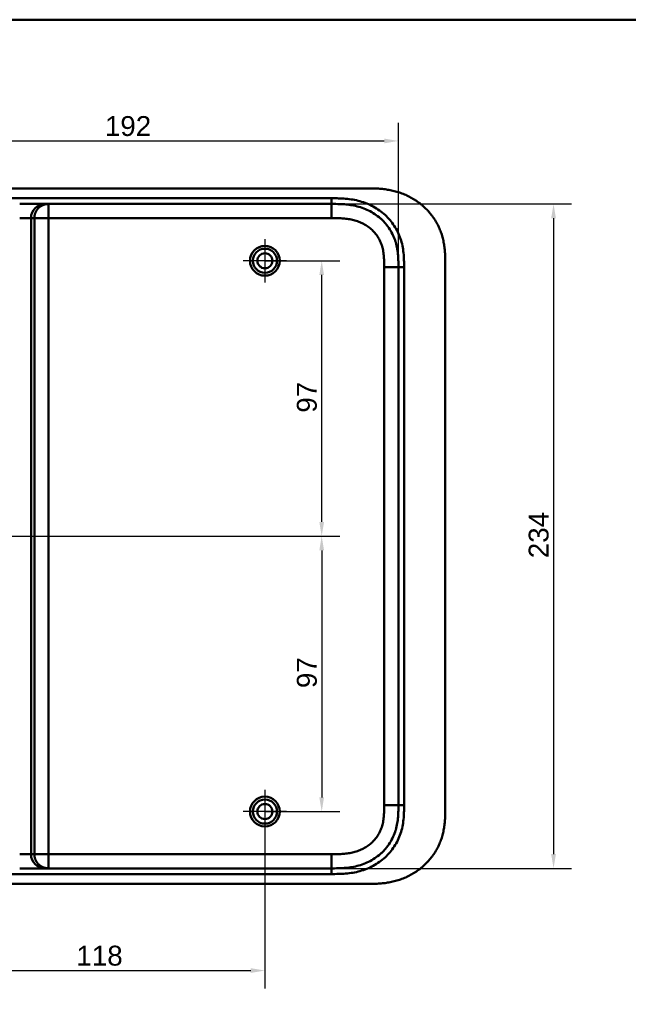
# Model space of a CAD drawing. Header units: millimetres. Extents: x 20 to 833, y 20 to 574.
# Tile 9 of 20: x 158 to 373, y 227 to 574. Entities that reach past the tile are written whole.
import ezdxf

# ---------------------------------------------------------------- set-up
doc = ezdxf.new("R2010")
doc.units = ezdxf.units.MM
doc.header["$LTSCALE"] = 2
for name, color, linetype, lineweight in [('Bemaßungen(DIN)', 7, 'Continuous', 25), ('Mittelpunktmarkierung(DIN)', 7, 'Continuous', 25), ('Sichtbare Kanten(DIN)', 7, 'Continuous', 50), ('Sichtbare tangentiale Kanten(DIN)', 7, 'Continuous', 50), ('Skizziergeometrie(DIN)', 7, 'Continuous', 50)]:
    doc.layers.add(name, color=color, linetype=linetype, lineweight=lineweight)
doc.styles.add('STANDARD-DIN~0', font='arial.ttf')
doc.dimstyles.new('CAD-LAN', dxfattribs={"dimscale": 2, "dimtxt": 3.5, "dimasz": 2.5, "dimexe": 3.175, "dimexo": 0, "dimgap": 0.8, "dimtad": 1, "dimrnd": 1e-08, "dimtxsty": 'STANDARD-DIN~0', "dimcen": 0.09, "dimdle": 10, "dimclrd": 250, "dimclre": 250, "dimclrt": 250, "dimadec": 0, "dimazin": 2, "dimtfac": 1, "dimtmove": 0, "dimatfit": 3, "dimfxl": 1, "dimtolj": 1, "dimtzin": 0, "dimlwd": 25, "dimlwe": 25, "dimarcsym": 0})

# ---------------------------------------------------------------- blocks, each defined once
blk = doc.blocks.new('Ränder Standardrahmen')
at = {"layer": 'Skizziergeometrie(DIN)', "flags": 128}
blk.add_lwpolyline([(10, 10), (10, 287), (410, 287), (410, 10), (10, 10)], dxfattribs=at)
blk = doc.blocks.new('*D11')
at = {"layer": 'Bemaßungen(DIN)', "color": 250, "linetype": 'Continuous', "lineweight": 25, "true_color": 0x3f3f3f, "transparency": 16777216}
for p, q in [((244.79, 489.09), (271.14, 489.09)), ((264.79, 397.09), (264.79, 484.09)), ((126.79, 392.09), (271.14, 392.09))]:
    blk.add_line(p, q, dxfattribs=at)
at = {"layer": 'Bemaßungen(DIN)', "color": 250, "linetype": 'Continuous', "true_color": 0x3f3f3f, "transparency": 16777216}
for points in [[(263.96, 484.09), (265.62, 484.09), (264.79, 489.09)], [(263.96, 397.09), (265.62, 397.09), (264.79, 392.09)]]:
    blk.add_solid(points, dxfattribs=at)
at = {"layer": 'Defpoints', "color": 0, "linetype": 'Continuous', "transparency": 16777216}
for p in [(244.79, 489.09), (264.79, 489.09), (126.79, 392.09)]:
    blk.add_point(p, dxfattribs=at)
at = {"layer": 'Bemaßungen(DIN)', "color": 250, "linetype": 'Continuous', "lineweight": 25, "true_color": 0x3f3f3f, "transparency": 16777216, "insert": (256.04, 435.58), "char_height": 7, "attachment_point": 1, "rotation": 90, "style": 'STANDARD-DIN~0'}
blk.add_mtext('\\A1;97', dxfattribs=at)
blk = doc.blocks.new('*D12')
at = {"layer": 'Bemaßungen(DIN)', "color": 250, "linetype": 'Continuous', "lineweight": 25, "true_color": 0x3f3f3f, "transparency": 16777216}
for p, q in [((126.79, 392.09), (271.14, 392.09)), ((264.79, 387.09), (264.79, 300.09)), ((244.79, 295.09), (271.14, 295.09))]:
    blk.add_line(p, q, dxfattribs=at)
at = {"layer": 'Bemaßungen(DIN)', "color": 250, "linetype": 'Continuous', "true_color": 0x3f3f3f, "transparency": 16777216}
for points in [[(263.96, 387.09), (265.62, 387.09), (264.79, 392.09)], [(263.96, 300.09), (265.62, 300.09), (264.79, 295.09)]]:
    blk.add_solid(points, dxfattribs=at)
at = {"layer": 'Defpoints', "color": 0, "linetype": 'Continuous', "transparency": 16777216}
for p in [(126.79, 392.09), (244.79, 295.09), (264.79, 295.09)]:
    blk.add_point(p, dxfattribs=at)
at = {"layer": 'Bemaßungen(DIN)', "color": 250, "linetype": 'Continuous', "lineweight": 25, "true_color": 0x3f3f3f, "transparency": 16777216, "insert": (256.04, 338.58), "char_height": 7, "attachment_point": 1, "rotation": 90, "style": 'STANDARD-DIN~0'}
blk.add_mtext('\\A1;97', dxfattribs=at)
blk = doc.blocks.new('*D13')
at = {"layer": 'Bemaßungen(DIN)', "color": 250, "linetype": 'Continuous', "lineweight": 25, "true_color": 0x3f3f3f, "transparency": 16777216}
for p, q in [((99.79, 485.79), (99.79, 537.64)), ((291.79, 486.81), (291.79, 537.64)), ((104.79, 531.29), (286.79, 531.29))]:
    blk.add_line(p, q, dxfattribs=at)
at = {"layer": 'Bemaßungen(DIN)', "color": 250, "linetype": 'Continuous', "true_color": 0x3f3f3f, "transparency": 16777216}
for points in [[(104.79, 532.12), (104.79, 530.45), (99.79, 531.29)], [(286.79, 532.12), (286.79, 530.45), (291.79, 531.29)]]:
    blk.add_solid(points, dxfattribs=at)
at = {"layer": 'Defpoints', "color": 0, "linetype": 'Continuous', "transparency": 16777216}
for p in [(291.79, 531.29), (99.79, 485.79), (291.79, 486.81)]:
    blk.add_point(p, dxfattribs=at)
at = {"layer": 'Bemaßungen(DIN)', "color": 250, "linetype": 'Continuous', "lineweight": 25, "true_color": 0x3f3f3f, "transparency": 16777216, "insert": (188.42, 540.04), "char_height": 7, "attachment_point": 1, "style": 'STANDARD-DIN~0'}
blk.add_mtext('\\A1;192', dxfattribs=at)
blk = doc.blocks.new('*D14')
at = {"layer": 'Bemaßungen(DIN)', "color": 250, "linetype": 'Continuous', "lineweight": 25, "true_color": 0x3f3f3f, "transparency": 16777216}
for p, q in [((268.25, 509.09), (352.79, 509.09)), ((346.44, 504.09), (346.44, 280.09)), ((268.25, 275.09), (352.79, 275.09))]:
    blk.add_line(p, q, dxfattribs=at)
at = {"layer": 'Bemaßungen(DIN)', "color": 250, "linetype": 'Continuous', "true_color": 0x3f3f3f, "transparency": 16777216}
for points in [[(345.6, 504.09), (347.27, 504.09), (346.44, 509.09)], [(345.6, 280.09), (347.27, 280.09), (346.44, 275.09)]]:
    blk.add_solid(points, dxfattribs=at)
at = {"layer": 'Defpoints', "color": 0, "linetype": 'Continuous', "transparency": 16777216}
for p in [(268.25, 509.09), (268.25, 275.09), (346.44, 275.09)]:
    blk.add_point(p, dxfattribs=at)
at = {"layer": 'Bemaßungen(DIN)', "color": 250, "linetype": 'Continuous', "lineweight": 25, "true_color": 0x3f3f3f, "transparency": 16777216, "insert": (337.68, 384.32), "char_height": 7, "attachment_point": 1, "rotation": 90, "style": 'STANDARD-DIN~0'}
blk.add_mtext('\\A1;234', dxfattribs=at)
blk = doc.blocks.new('*D15')
at = {"layer": 'Bemaßungen(DIN)', "color": 250, "linetype": 'Continuous', "lineweight": 25, "true_color": 0x3f3f3f, "transparency": 16777216}
for p, q in [((126.79, 384.44), (126.79, 232.74)), ((244.79, 287.44), (244.79, 232.74)), ((131.79, 239.09), (239.79, 239.09))]:
    blk.add_line(p, q, dxfattribs=at)
at = {"layer": 'Bemaßungen(DIN)', "color": 250, "linetype": 'Continuous', "true_color": 0x3f3f3f, "transparency": 16777216}
for points in [[(131.79, 239.93), (131.79, 238.26), (126.79, 239.09)], [(239.79, 239.93), (239.79, 238.26), (244.79, 239.09)]]:
    blk.add_solid(points, dxfattribs=at)
at = {"layer": 'Defpoints', "color": 0, "linetype": 'Continuous', "transparency": 16777216}
for p in [(126.79, 384.44), (244.79, 287.44), (244.79, 239.09)]:
    blk.add_point(p, dxfattribs=at)
at = {"layer": 'Bemaßungen(DIN)', "color": 250, "linetype": 'Continuous', "lineweight": 25, "true_color": 0x3f3f3f, "transparency": 16777216, "insert": (178.38, 247.84), "char_height": 7, "attachment_point": 1, "style": 'STANDARD-DIN~0'}
blk.add_mtext('\\A1;118', dxfattribs=at)

msp = doc.modelspace()

# ---------------------------------------------------------------- linework, layer by layer
at = {"layer": 'Mittelpunktmarkierung(DIN)', "linetype": 'Continuous'}
for p, q in [((244.79, 496.745), (244.79, 481.445)), ((252.44, 489.095), (237.14, 489.095)), ((244.79, 302.745), (244.79, 287.445)), ((252.44, 295.095), (237.14, 295.095))]:
    msp.add_line(p, q, dxfattribs=at)
at = {"layer": 'Sichtbare Kanten(DIN)'}
for p, q in [((280.811, 514.595), (122.329, 514.595)), ((158.42, 509.095), (167.387, 509.095)), ((167.387, 509.095), (168.563, 509.095)), ((168.563, 509.095), (268.252, 509.095)), ((308.29, 296.379), (308.29, 487.852)), ((158.42, 275.095), (167.387, 275.095)), ((167.387, 275.095), (168.563, 275.095)), ((168.563, 275.095), (268.252, 275.095)), ((122.329, 269.595), (280.251, 269.595))]:
    msp.add_line(p, q, dxfattribs=at)
for centre, radius in [((244.79, 489.095), 5.25), ((244.79, 489.095), 4.25), ((244.79, 489.095), 2.65), ((244.79, 295.095), 5.25), ((244.79, 295.095), 4.25), ((244.79, 295.095), 2.65)]:
    msp.add_circle(centre, radius, dxfattribs=at)
for points, knots in [([(308.29, 487.893), (308.29, 488.433), (308.289, 489.549), (308.254, 490.97), (308.172, 492.431), (308.061, 493.607), (307.852, 495.081), (307.624, 496.26), (307.253, 497.727), (306.886, 498.89), (306.333, 500.324), (305.817, 501.45), (305.078, 502.823), (304.414, 503.89), (303.495, 505.175), (302.691, 506.16), (301.607, 507.331), (300.678, 508.214), (299.45, 509.246), (298.416, 510.011), (297.069, 510.885), (295.952, 511.518), (294.514, 512.221), (293.336, 512.713), (291.837, 513.24), (290.621, 513.591), (289.089, 513.947), (287.857, 514.167), (286.317, 514.369), (285.088, 514.477), (283.561, 514.558), (282.234, 514.59), (281.222, 514.594), (280.811, 514.595)], [-0.99797722, -0.99797722, -0.99797722, -0.99797722, -0.95833335, -0.91666671, -0.89583339, -0.85416674, -0.83333342, -0.79166678, -0.77083345, -0.72916681, -0.70833349, -0.66666684, -0.64583352, -0.60416687, -0.58333355, -0.54166691, -0.52083358, -0.47916694, -0.45833362, -0.41666697, -0.39583365, -0.354167, -0.33333368, -0.29166704, -0.27083371, -0.22916707, -0.20833375, -0.1666671, -0.14583378, -0.10416714, -0.08333381, -0.04166717, -0.01304212, -0.01304212, -0.01304212, -0.01304212]), ([(268.252, 509.095), (269.235, 509.095), (270.219, 509.094), (271.213, 509.059), (271.562, 509.047), (271.903, 509.032), (272.257, 509.01), (273.008, 508.965), (273.723, 508.899), (274.447, 508.803), (275.207, 508.702), (275.958, 508.571), (276.705, 508.4), (277.486, 508.223), (278.256, 508.005), (279.012, 507.742), (279.79, 507.473), (280.551, 507.157), (281.29, 506.795), (282.04, 506.427), (282.767, 506.011), (283.462, 505.55), (284.164, 505.084), (284.836, 504.57), (285.467, 504.015), (285.625, 503.875), (285.782, 503.732), (285.936, 503.587), (286.4, 503.149), (286.841, 502.687), (287.255, 502.203), (287.809, 501.558), (288.317, 500.872), (288.772, 500.156), (289.225, 499.442), (289.628, 498.696), (289.975, 497.925), (290.297, 497.213), (290.572, 496.481), (290.803, 495.725), (290.818, 495.675), (290.833, 495.625), (290.848, 495.576), (291.075, 494.812), (291.256, 494.028), (291.393, 493.231), (291.525, 492.469), (291.615, 491.714), (291.676, 490.943), (291.732, 490.225), (291.761, 489.549), (291.777, 488.779), (291.79, 488.094), (291.79, 487.452), (291.79, 486.811)], [0.0000001, 0.0000001, 0.0000001, 0.0000001, 0.2950702, 0.2950702, 0.2950702, 0.3985893, 0.3985893, 0.3985893, 0.6181101, 0.6181101, 0.6181101, 0.8486648, 0.8486648, 0.8486648, 1.0894436, 1.0894436, 1.0894436, 1.3368527, 1.3368527, 1.3368527, 1.5877596, 1.5877596, 1.5877596, 1.8409496, 1.8409496, 1.8409496, 1.9045637, 1.9045637, 1.9045637, 2.0957547, 2.0957547, 2.0957547, 2.3511498, 2.3511498, 2.3511498, 2.6054898, 2.6054898, 2.6054898, 2.840499, 2.840499, 2.840499, 2.85612, 2.85612, 2.85612, 3.0996016, 3.0996016, 3.0996016, 3.3323228, 3.3323228, 3.3323228, 3.5487727, 3.5487727, 3.5487727, 3.7412916, 3.7412916, 3.7412916, 3.7412916]), ([(291.79, 297.379), (291.79, 296.738), (291.79, 296.096), (291.777, 295.411), (291.761, 294.641), (291.732, 293.965), (291.676, 293.247), (291.615, 292.476), (291.525, 291.721), (291.393, 290.959), (291.256, 290.162), (291.075, 289.377), (290.848, 288.614), (290.833, 288.565), (290.818, 288.515), (290.803, 288.465), (290.572, 287.708), (290.297, 286.977), (289.975, 286.265), (289.628, 285.494), (289.225, 284.748), (288.772, 284.034), (288.317, 283.317), (287.809, 282.632), (287.255, 281.986), (286.841, 281.503), (286.4, 281.041), (285.936, 280.603), (285.782, 280.458), (285.625, 280.315), (285.467, 280.175), (284.836, 279.62), (284.164, 279.106), (283.462, 278.64), (282.767, 278.178), (282.04, 277.762), (281.29, 277.395), (280.551, 277.033), (279.79, 276.717), (279.012, 276.448), (278.256, 276.185), (277.486, 275.967), (276.705, 275.79), (275.958, 275.619), (275.207, 275.487), (274.447, 275.387), (273.723, 275.291), (273.008, 275.225), (272.257, 275.18), (271.903, 275.158), (271.562, 275.143), (271.213, 275.13), (270.379, 275.101), (269.554, 275.096), (268.731, 275.095), (268.571, 275.095), (268.411, 275.095), (268.252, 275.095)], [0.0000027, 0.0000027, 0.0000027, 0.0000027, 0.1925219, 0.1925219, 0.1925219, 0.4089719, 0.4089719, 0.4089719, 0.6416932, 0.6416932, 0.6416932, 0.885175, 0.885175, 0.885175, 0.9007934, 0.9007934, 0.9007934, 1.135805, 1.135805, 1.135805, 1.3901448, 1.3901448, 1.3901448, 1.6455397, 1.6455397, 1.6455397, 1.8367287, 1.8367287, 1.8367287, 1.9003445, 1.9003445, 1.9003445, 2.1535344, 2.1535344, 2.1535344, 2.404441, 2.404441, 2.404441, 2.6518499, 2.6518499, 2.6518499, 2.8926284, 2.8926284, 2.8926284, 3.1231828, 3.1231828, 3.1231828, 3.3427033, 3.3427033, 3.3427033, 3.4462223, 3.4462223, 3.4462223, 3.6934044, 3.6934044, 3.6934044, 3.7412921, 3.7412921, 3.7412921, 3.7412921]), ([(280.251, 269.595), (280.846, 269.594), (282.044, 269.595), (283.561, 269.631), (285.088, 269.713), (286.317, 269.821), (287.857, 270.023), (289.089, 270.243), (290.621, 270.599), (291.837, 270.95), (293.336, 271.477), (294.514, 271.969), (295.952, 272.672), (297.069, 273.305), (298.416, 274.179), (299.45, 274.943), (300.678, 275.975), (301.607, 276.859), (302.691, 278.029), (303.495, 279.015), (304.414, 280.3), (305.078, 281.367), (305.817, 282.74), (306.333, 283.866), (306.886, 285.3), (307.253, 286.463), (307.624, 287.93), (307.852, 289.109), (308.061, 290.583), (308.172, 291.759), (308.254, 293.22), (308.29, 294.669), (308.29, 295.812), (308.29, 296.379)], [-0.99999768, -0.99999768, -0.99999768, -0.99999768, -0.95833111, -0.91666454, -0.89583125, -0.85416468, -0.8333314, -0.79166483, -0.77083154, -0.72916497, -0.70833169, -0.66666512, -0.64583183, -0.60416526, -0.58333198, -0.54166541, -0.52083212, -0.47916555, -0.45833227, -0.4166657, -0.39583241, -0.35416584, -0.33333256, -0.29166599, -0.2708327, -0.22916613, -0.20833285, -0.16666628, -0.14583299, -0.10416642, -0.08333314, -0.04166657, -0.00000215, -0.00000215, -0.00000215, -0.00000215])]:
    msp.add_open_spline(points, degree=3, knots=knots, dxfattribs=at)
msp.add_open_spline([(291.79, 486.811), (291.79, 392.095), (291.79, 297.379)], degree=2, dxfattribs=at)
at = {"layer": 'Sichtbare tangentiale Kanten(DIN)'}
for p, q in [((268.252, 509.095), (268.252, 511.094)), ((168.563, 509.095), (168.563, 504.095)), ((268.252, 504.095), (268.252, 509.095)), ((158.42, 504.095), (162.405, 504.095)), ((162.405, 280.095), (162.405, 504.095)), ((162.405, 504.095), (163.581, 504.095)), ((163.581, 504.095), (163.581, 280.095)), ((168.563, 504.095), (163.581, 504.095)), ((168.563, 280.095), (168.563, 504.095)), ((168.563, 504.095), (268.252, 504.095)), ((286.79, 486.811), (291.79, 486.811)), ((293.79, 486.811), (291.79, 486.811)), ((286.79, 297.379), (291.79, 297.379)), ((291.79, 297.379), (293.79, 297.379)), ((162.405, 280.095), (158.42, 280.095)), ((163.581, 280.095), (162.405, 280.095)), ((163.581, 280.095), (168.563, 280.095)), ((268.252, 280.095), (168.563, 280.095)), ((168.563, 280.095), (168.563, 275.095)), ((268.252, 280.095), (268.252, 275.095)), ((268.252, 275.095), (268.252, 273.095))]:
    msp.add_line(p, q, dxfattribs=at)
for points, degree in [([(123.328, 511.095), (171.636, 511.095), (219.944, 511.095), (268.252, 511.094)], 3), ([(167.387, 509.095), (164.635, 509.095), (162.405, 506.856), (162.405, 504.095)], 3), ([(163.581, 504.095), (163.581, 504.198), (163.587, 504.404), (163.61, 504.709), (163.671, 505.107), (163.794, 505.587), (163.962, 506.047), (164.173, 506.484), (164.423, 506.897), (164.71, 507.283), (165.033, 507.639), (165.387, 507.962), (165.771, 508.25), (166.182, 508.501), (166.619, 508.713), (167.077, 508.881), (167.555, 509.005), (167.951, 509.066), (168.255, 509.09), (168.46, 509.095), (168.563, 509.095)], 5), ([(286.79, 486.811), (286.79, 423.667), (286.79, 360.523), (286.79, 297.379)], 3), ([(293.79, 486.811), (293.79, 423.667), (293.79, 360.523), (293.79, 297.379)], 3), ([(167.387, 275.095), (164.635, 275.095), (162.405, 277.334), (162.405, 280.095)], 3), ([(168.563, 275.095), (168.46, 275.095), (168.255, 275.1), (167.951, 275.124), (167.555, 275.185), (167.077, 275.309), (166.619, 275.477), (166.182, 275.688), (165.771, 275.94), (165.387, 276.228), (165.033, 276.551), (164.71, 276.907), (164.423, 277.293), (164.173, 277.705), (163.962, 278.143), (163.794, 278.603), (163.671, 279.083), (163.61, 279.481), (163.587, 279.786), (163.581, 279.991), (163.581, 280.095)], 5), ([(268.252, 273.095), (219.944, 273.095), (171.636, 273.095), (123.328, 273.096)], 3)]:
    msp.add_open_spline(points, degree=degree, dxfattribs=at)
for points, knots in [([(268.252, 511.094), (268.469, 511.094), (268.686, 511.094), (268.902, 511.094), (269.103, 511.094), (269.304, 511.093), (269.504, 511.092), (269.605, 511.091), (269.705, 511.091), (269.805, 511.09), (270.1, 511.087), (270.394, 511.082), (270.708, 511.075), (270.715, 511.074), (270.723, 511.074), (270.73, 511.074), (271.614, 511.053), (272.413, 511.014), (273.221, 510.946), (273.236, 510.945), (273.25, 510.943), (273.265, 510.942), (274.087, 510.872), (274.916, 510.77), (275.739, 510.63), (275.747, 510.629), (275.755, 510.627), (275.763, 510.626), (276.59, 510.485), (277.412, 510.305), (278.225, 510.08), (278.231, 510.079), (278.238, 510.077), (278.244, 510.075), (279.883, 509.621), (281.485, 508.984), (282.959, 508.184), (284.438, 507.382), (285.855, 506.377), (287.101, 505.234), (288.337, 504.1), (289.447, 502.793), (290.358, 501.388), (291.266, 499.987), (292.004, 498.452), (292.54, 496.859), (292.541, 496.855), (292.542, 496.851), (292.544, 496.847), (292.812, 496.048), (293.032, 495.226), (293.205, 494.404), (293.206, 494.398), (293.208, 494.391), (293.209, 494.384), (293.381, 493.56), (293.509, 492.72), (293.597, 491.891), (293.598, 491.877), (293.6, 491.863), (293.601, 491.849), (293.687, 491.03), (293.737, 490.214), (293.763, 489.338), (293.764, 489.325), (293.764, 489.312), (293.765, 489.299), (293.79, 488.446), (293.79, 487.628), (293.79, 486.811)], [0, 0, 0, 0, 0.0650777, 0.0650777, 0.0650777, 0.1252827, 0.1252827, 0.1252827, 0.1553853, 0.1553853, 0.1553853, 0.2436568, 0.2436568, 0.2436568, 0.2456929, 0.2456929, 0.2456929, 0.4930009, 0.4930009, 0.4930009, 0.4974115, 0.4974115, 0.4974115, 0.7489081, 0.7489081, 0.7489081, 0.7513214, 0.7513214, 0.7513214, 1.0041321, 1.0041321, 1.0041321, 1.0061267, 1.0061267, 1.0061267, 1.5162149, 1.5162149, 1.5162149, 2.0281718, 2.0281718, 2.0281718, 2.5361223, 2.5361223, 2.5361223, 3.0426859, 3.0426859, 3.0426859, 3.0439753, 3.0439753, 3.0439753, 3.2980943, 3.2980943, 3.2980943, 3.3001636, 3.3001636, 3.3001636, 3.5548437, 3.5548437, 3.5548437, 3.5590862, 3.5590862, 3.5590862, 3.8104505, 3.8104505, 3.8104505, 3.8140929, 3.8140929, 3.8140929, 4.0593758, 4.0593758, 4.0593758, 4.0593758]), ([(268.252, 504.095), (268.493, 504.095), (268.734, 504.095), (268.974, 504.094), (269.049, 504.094), (269.123, 504.094), (269.198, 504.094), (269.272, 504.093), (269.347, 504.093), (269.421, 504.093), (269.57, 504.092), (269.719, 504.091), (269.868, 504.089), (269.942, 504.088), (270.017, 504.087), (270.091, 504.086), (270.245, 504.083), (270.399, 504.08), (270.553, 504.077), (270.63, 504.075), (270.707, 504.073), (270.784, 504.071), (270.86, 504.068), (270.937, 504.066), (271.017, 504.063), (271.33, 504.053), (271.628, 504.039), (271.937, 504.021), (271.944, 504.02), (271.951, 504.02), (271.958, 504.019), (272.579, 503.982), (273.172, 503.927), (273.769, 503.849), (273.778, 503.848), (273.787, 503.847), (273.796, 503.845), (274.397, 503.766), (274.992, 503.662), (275.583, 503.528), (275.588, 503.527), (275.593, 503.526), (275.599, 503.524), (276.196, 503.388), (276.79, 503.221), (277.367, 503.021), (277.371, 503.02), (277.374, 503.018), (277.378, 503.017), (277.96, 502.815), (278.536, 502.577), (279.091, 502.305), (279.644, 502.033), (280.184, 501.725), (280.698, 501.383), (281.21, 501.043), (281.703, 500.666), (282.165, 500.26), (282.625, 499.855), (283.06, 499.415), (283.459, 498.95), (283.857, 498.486), (284.224, 497.991), (284.551, 497.475), (284.877, 496.962), (285.168, 496.423), (285.417, 495.87), (285.667, 495.318), (285.878, 494.745), (286.051, 494.164), (286.053, 494.16), (286.054, 494.156), (286.055, 494.152), (286.227, 493.572), (286.362, 492.98), (286.465, 492.386), (286.467, 492.377), (286.468, 492.369), (286.47, 492.36), (286.572, 491.762), (286.644, 491.16), (286.693, 490.534), (286.693, 490.526), (286.694, 490.519), (286.694, 490.512), (286.718, 490.2), (286.736, 489.898), (286.749, 489.589), (286.763, 489.272), (286.773, 488.956), (286.779, 488.641), (286.79, 488.029), (286.79, 487.419), (286.79, 486.811)], [0, 0, 0, 0, 0.0722696, 0.0722696, 0.0722696, 0.0946026, 0.0946026, 0.0946026, 0.1169355, 0.1169355, 0.1169355, 0.1616015, 0.1616015, 0.1616015, 0.1839344, 0.1839344, 0.1839344, 0.2301086, 0.2301086, 0.2301086, 0.2531957, 0.2531957, 0.2531957, 0.2762828, 0.2762828, 0.2762828, 0.3665177, 0.3665177, 0.3665177, 0.3686312, 0.3686312, 0.3686312, 0.550067, 0.550067, 0.550067, 0.5527949, 0.5527949, 0.5527949, 0.7354684, 0.7354684, 0.7354684, 0.7370926, 0.7370926, 0.7370926, 0.9217286, 0.9217286, 0.9217286, 0.9228081, 0.9228081, 0.9228081, 1.1089822, 1.1089822, 1.1089822, 1.2946981, 1.2946981, 1.2946981, 1.479922, 1.479922, 1.479922, 1.6644007, 1.6644007, 1.6644007, 1.8485383, 1.8485383, 1.8485383, 2.0316869, 2.0316869, 2.0316869, 2.2147673, 2.2147673, 2.2147673, 2.2161124, 2.2161124, 2.2161124, 2.3988762, 2.3988762, 2.3988762, 2.4015167, 2.4015167, 2.4015167, 2.5852125, 2.5852125, 2.5852125, 2.5873796, 2.5873796, 2.5873796, 2.6788906, 2.6788906, 2.6788906, 2.7730035, 2.7730035, 2.7730035, 2.9555672, 2.9555672, 2.9555672, 2.9555672]), ([(286.79, 297.379), (286.79, 297.135), (286.79, 296.892), (286.79, 296.648), (286.789, 296.501), (286.788, 296.355), (286.787, 296.208), (286.787, 296.135), (286.786, 296.062), (286.785, 295.989), (286.784, 295.916), (286.783, 295.842), (286.782, 295.769), (286.781, 295.696), (286.78, 295.623), (286.779, 295.549), (286.773, 295.237), (286.764, 294.923), (286.75, 294.604), (286.736, 294.292), (286.718, 293.99), (286.694, 293.678), (286.694, 293.671), (286.693, 293.663), (286.693, 293.656), (286.644, 293.03), (286.572, 292.428), (286.47, 291.83), (286.468, 291.821), (286.467, 291.813), (286.465, 291.804), (286.362, 291.21), (286.227, 290.618), (286.055, 290.038), (286.054, 290.034), (286.053, 290.03), (286.051, 290.025), (285.878, 289.445), (285.667, 288.872), (285.417, 288.32), (285.168, 287.767), (284.877, 287.228), (284.551, 286.715), (284.224, 286.2), (283.858, 285.706), (283.461, 285.242), (283.061, 284.776), (282.626, 284.336), (282.165, 283.93), (281.703, 283.523), (281.21, 283.147), (280.698, 282.806), (280.184, 282.465), (279.644, 282.157), (279.091, 281.885), (278.536, 281.613), (277.96, 281.375), (277.378, 281.173), (277.374, 281.171), (277.371, 281.17), (277.367, 281.169), (276.79, 280.969), (276.196, 280.802), (275.599, 280.666), (275.593, 280.664), (275.588, 280.663), (275.583, 280.662), (274.992, 280.528), (274.397, 280.424), (273.796, 280.344), (273.787, 280.343), (273.778, 280.342), (273.769, 280.341), (273.172, 280.262), (272.579, 280.208), (271.958, 280.171), (271.951, 280.17), (271.944, 280.17), (271.937, 280.169), (271.628, 280.151), (271.331, 280.137), (271.026, 280.127), (270.713, 280.116), (270.402, 280.109), (270.091, 280.104), (269.476, 280.095), (268.863, 280.095), (268.252, 280.095)], [0, 0, 0, 0, 0.073129, 0.073129, 0.073129, 0.1170868, 0.1170868, 0.1170868, 0.1390657, 0.1390657, 0.1390657, 0.1610445, 0.1610445, 0.1610445, 0.1830156, 0.1830156, 0.1830156, 0.2767014, 0.2767014, 0.2767014, 0.3682123, 0.3682123, 0.3682123, 0.3703794, 0.3703794, 0.3703794, 0.5540752, 0.5540752, 0.5540752, 0.5567155, 0.5567155, 0.5567155, 0.7394794, 0.7394794, 0.7394794, 0.7408245, 0.7408245, 0.7408245, 0.9239048, 0.9239048, 0.9239048, 1.1070533, 1.1070533, 1.1070533, 1.2909149, 1.2909149, 1.2909149, 1.4756691, 1.4756691, 1.4756691, 1.6608929, 1.6608929, 1.6608929, 1.8466086, 1.8466086, 1.8466086, 2.0327825, 2.0327825, 2.0327825, 2.033862, 2.033862, 2.033862, 2.2184979, 2.2184979, 2.2184979, 2.2201221, 2.2201221, 2.2201221, 2.4027955, 2.4027955, 2.4027955, 2.4055233, 2.4055233, 2.4055233, 2.586959, 2.586959, 2.586959, 2.5890725, 2.5890725, 2.5890725, 2.6793073, 2.6793073, 2.6793073, 2.7720151, 2.7720151, 2.7720151, 2.9555879, 2.9555879, 2.9555879, 2.9555879]), ([(293.765, 294.891), (293.738, 293.977), (293.687, 293.16), (293.601, 292.341), (293.6, 292.327), (293.598, 292.313), (293.597, 292.299), (293.509, 291.47), (293.381, 290.63), (293.209, 289.806), (293.208, 289.799), (293.206, 289.792), (293.205, 289.786), (293.032, 288.963), (292.812, 288.142), (292.544, 287.343), (292.542, 287.339), (292.541, 287.335), (292.539, 287.331), (292.004, 285.737), (291.266, 284.203), (290.358, 282.802), (289.447, 281.397), (288.337, 280.089), (287.101, 278.955), (285.855, 277.812), (284.438, 276.808), (282.959, 276.006), (281.485, 275.206), (279.883, 274.569), (278.244, 274.115), (278.238, 274.113), (278.231, 274.111), (278.225, 274.11), (277.412, 273.885), (276.59, 273.705), (275.763, 273.564), (275.755, 273.563), (275.747, 273.561), (275.739, 273.56), (274.916, 273.42), (274.087, 273.318), (273.265, 273.248), (273.25, 273.246), (273.236, 273.245), (273.221, 273.244), (272.413, 273.176), (271.614, 273.137), (270.749, 273.116), (270.735, 273.116), (270.722, 273.115), (270.708, 273.115), (269.863, 273.095), (269.058, 273.095), (268.252, 273.095)], [0.2489316, 0.2489316, 0.2489316, 0.2489316, 0.5002989, 0.5002989, 0.5002989, 0.5045423, 0.5045423, 0.5045423, 0.7592332, 0.7592332, 0.7592332, 0.7613025, 0.7613025, 0.7613025, 1.01543, 1.01543, 1.01543, 1.0167198, 1.0167198, 1.0167198, 1.5232849, 1.5232849, 1.5232849, 2.0312283, 2.0312283, 2.0312283, 2.5431846, 2.5431846, 2.5431846, 3.0532744, 3.0532744, 3.0532744, 3.0552733, 3.0552733, 3.0552733, 3.3080792, 3.3080792, 3.3080792, 3.3104825, 3.3104825, 3.3104825, 3.5619885, 3.5619885, 3.5619885, 3.5664026, 3.5664026, 3.5664026, 3.8137067, 3.8137067, 3.8137067, 3.8175992, 3.8175992, 3.8175992, 4.0593829, 4.0593829, 4.0593829, 4.0593829]), ([(293.79, 297.379), (293.79, 297.257), (293.79, 297.134), (293.79, 296.911), (293.79, 296.81), (293.789, 296.608), (293.789, 296.507), (293.786, 295.901), (293.78, 295.395), (293.765, 294.891)], [0, 0, 0, 0, 0.03676501, 0.03676501, 0.06707453, 0.06707453, 0.09738405, 0.09738405, 0.24893164, 0.24893164, 0.24893164, 0.24893164])]:
    msp.add_open_spline(points, degree=3, knots=knots, dxfattribs=at)

# ---------------------------------------------------------------- block references
at = {"xscale": 2, "yscale": 2, "zscale": 2}
msp.add_blockref('Ränder Standardrahmen', (0, 0), dxfattribs=at)

# ---------------------------------------------------------------- dimensions: what is measured, and where the dimension line sits
at = {"layer": 'Bemaßungen(DIN)', "color": 250, "linetype": 'Continuous', "lineweight": 25, "true_color": 0x3f3f3f}
for base, p1, p2, angle, picture, middle in [((291.79, 531.288), (99.79, 485.792), (291.79, 486.811), 180, '*D13', (195.79, 531.288)), ((346.437, 275.095), (268.252, 509.095), (268.252, 275.095), 90, '*D14', (346.437, 392.095)), ((264.79, 489.095), (126.79, 392.095), (244.79, 489.095), 90, '*D11', (264.79, 440.595)), ((264.79, 295.095), (126.79, 392.095), (244.79, 295.095), 90, '*D12', (264.79, 343.595)), ((244.79, 239.095), (126.79, 384.445), (244.79, 287.445), 180, '*D15', (185.79, 239.095))]:
    dim = msp.add_linear_dim(base=base, p1=p1, p2=p2, angle=angle, dimstyle='CAD-LAN', override={"dimgap": 0.8, "dimdec": 2, "dimtol": 0, "dimlim": 0, "dimtp": 0, "dimtm": 0, "dimtdec": 2, "dimtofl": 0, "dimatfit": 1}, dxfattribs=at)
    dim.commit()
    dim.dimension.update_dxf_attribs({"geometry": picture, "text_midpoint": middle, "dimtype": 160})

doc.saveas('drawing.dxf')
